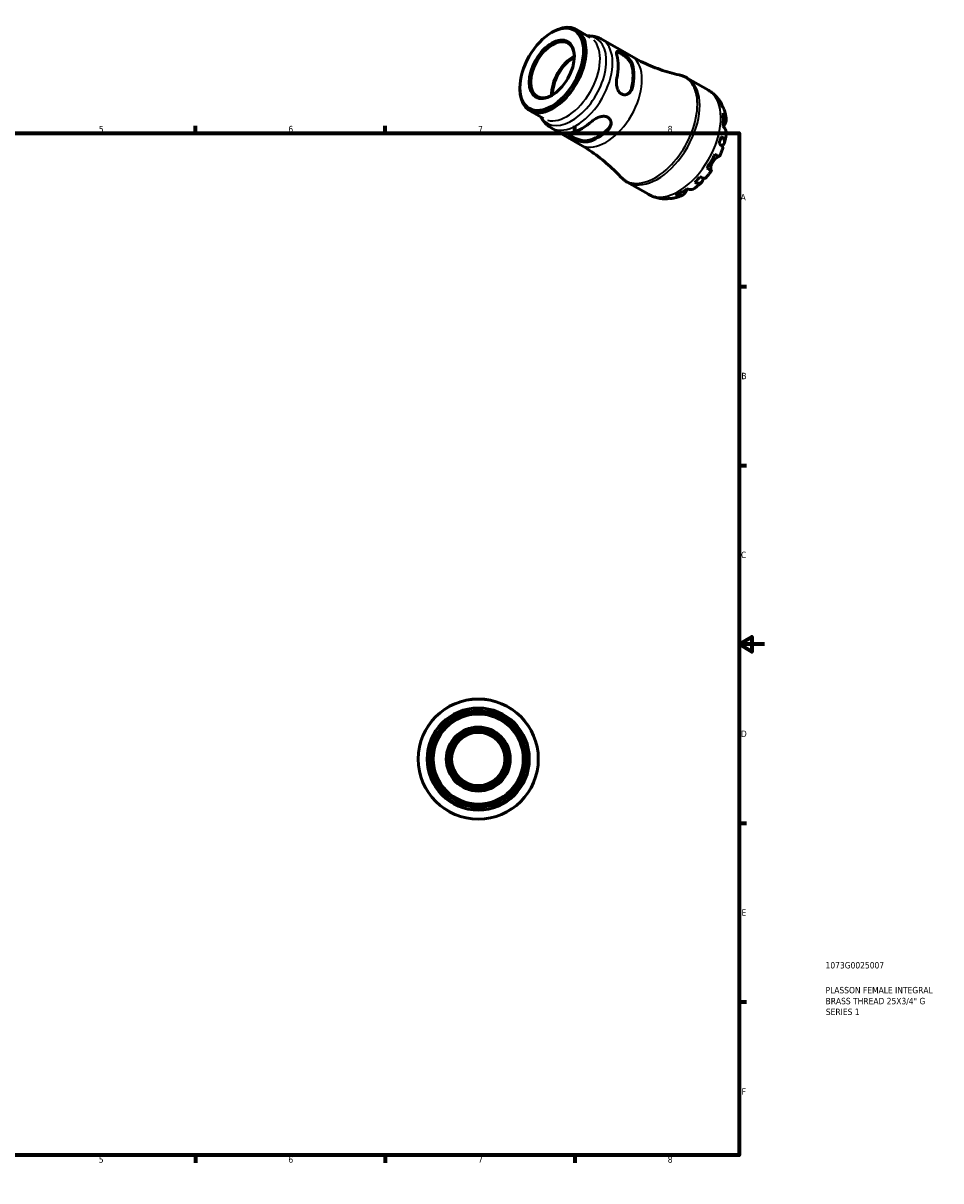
# Model space of a CAD drawing. Header units: millimetres. Extents: x -62 to 663, y 0 to 453.
# Tile 3 of 3: x 304 to 663, y 0 to 453. Entities that reach past the tile are written whole.
import ezdxf

# ---------------------------------------------------------------- set-up
doc = ezdxf.new("R2010")
doc.units = ezdxf.units.MM
for name, color, linetype, lineweight in [('Border (ISO)', 7, 'Continuous', 70), ('Title (ISO)', 7, 'Continuous', 50), ('Visible (ISO)', 7, 'Continuous', 50), ('Visible Narrow (ISO)', 7, 'Continuous', 35)]:
    doc.layers.add(name, color=color, linetype=linetype, lineweight=lineweight)
doc.styles.add('Note Text (ISO)', font='tahoma.ttf')

# ---------------------------------------------------------------- blocks, each defined once
blk = doc.blocks.new('Borders Default Border')
at = {"layer": 'Border (ISO)'}
for p, q in [((74.25, 410), (74.25, 412.9)), ((148.5, 410), (148.5, 412.9)), ((222.75, 410), (222.75, 412.9)), ((371.25, 410), (371.25, 412.9)), ((445.5, 410), (445.5, 412.9)), ((519.75, 410), (519.75, 412.9)), ((10, 350), (7.1, 350)), ((584, 350), (586.9, 350)), ((10, 280), (7.1, 280)), ((584, 280), (586.9, 280)), ((10, 140), (7.1, 140)), ((584, 140), (586.9, 140)), ((10, 70), (7.1, 70)), ((584, 70), (586.9, 70)), ((74.25, 10), (74.25, 7.1)), ((148.5, 10), (148.5, 7.1)), ((222.75, 10), (222.75, 7.1)), ((371.25, 10), (371.25, 7.1)), ((445.5, 10), (445.5, 7.1)), ((519.75, 10), (519.75, 7.1))]:
    blk.add_line(p, q, dxfattribs=at)
at = {"layer": 'Border (ISO)', "flags": 128}
for points in [[(297, 420), (297, 410), (294.11, 415), (299.89, 415), (297, 410)], [(10, 10), (10, 410), (584, 410), (584, 10), (10, 10)], [(0, 210), (10, 210), (5, 212.89), (5, 207.11), (10, 210)], [(594, 210), (584, 210), (589, 212.89), (589, 207.11), (584, 210)], [(297, 0), (297, 10), (294.11, 5), (299.89, 5), (297, 10)]]:
    blk.add_lwpolyline(points, dxfattribs=at)
at = {"layer": 'Border (ISO)', "color": 232, "true_color": 0xca0064, "char_height": 2.5, "attachment_point": 7, "style": 'Note Text (ISO)'}
for s, insert in [('1', (36.56, 410.4)), ('2', (110.62, 410.4)), ('3', (184.85, 410.35)), ('4', (259, 410.4)), ('5', (333.39, 410.35)), ('6', (407.58, 410.35)), ('7', (481.85, 410.4)), ('8', (556.06, 410.34)), ('A', (7.29, 383.75)), ('A', (584.59, 383.75)), ('B', (7.59, 313.75)), ('B', (584.89, 313.75)), ('C', (7.43, 243.71)), ('C', (584.73, 243.71)), ('D', (7.43, 173.75)), ('D', (584.73, 173.75)), ('E', (7.64, 103.75)), ('E', (584.94, 103.75)), ('F', (7.7, 33.75)), ('F', (585, 33.75)), ('1', (36.56, 7.1)), ('2', (110.62, 7.1)), ('3', (184.85, 7.05)), ('4', (259, 7.1)), ('5', (333.39, 7.05)), ('6', (407.58, 7.05)), ('7', (481.85, 7.1)), ('8', (556.06, 7.04))]:
    blk.add_mtext(s, dxfattribs=dict(at, insert=insert))
blk = doc.blocks.new('Title Blocks ISO')
at = {"layer": 'Title (ISO)', "color": 232, "true_color": 0xca0064, "style": 'Note Text (ISO)'}
for tag, p in [('PART_NUMBER_001', (33.84, 73.13)), ('DESCRIPTION_001', (33.84, 63.4)), ('DESCRIPTION_002', (33.84, 59.12)), ('DESCRIPTION_003', (33.96, 54.91))]:
    blk.add_attdef(tag, p, '', height=2.5, dxfattribs=at)

msp = doc.modelspace()

# ---------------------------------------------------------------- linework, layer by layer
at = {"layer": 'Visible (ISO)'}
for p, q in [((510.613, 449.402), (511.123, 449.698)), ((520.32, 450.626), (525.768, 447.489)), ((530.345, 446.751), (541.843, 440.13)), ((563.704, 431.609), (571.974, 426.846)), ((498.212, 427.867), (498.212, 427.278)), ((502.026, 418.857), (507.474, 415.72)), ((510.409, 412.131), (521.906, 405.51)), ((540.249, 390.879), (548.52, 386.117))]:
    msp.add_line(p, q, dxfattribs=at)
for radius in [23.5, 19.975, 18.33, 17.606, 12.528, 12.059, 11.456, 10.417]:
    msp.add_circle((481.916, 165.084), radius, dxfattribs=at)
for major_axis in [(8.786, 15.257), (6.252, 10.857)]:
    msp.add_ellipse((510.661, 435.036), major_axis=major_axis, ratio=0.5780931, dxfattribs=at)
for centre, major_axis, start_param, end_param in [((511.173, 434.742), (-9.147, -15.884), 5.4958534, 10.2121098), ((510.994, 434.845), (-6.018, -10.45), 2.3734895, 7.0512885), ((519.147, 430.15), (6.018, 10.45), 0.74071, 2.4008826), ((519.147, 430.15), (5.717, 9.927), 0.7382202, 2.4033725), ((522.543, 428.194), (9.968, 17.31), 5.2169057, 5.7748011), ((528.73, 424.631), (-9.719, -16.877), 2.0679518, 2.6405697), ((528.73, 424.631), (-9.968, -17.31), 2.0753131, 2.6332085), ((561.361, 405.84), (11.648, 20.227), 5.8208935, 5.9562115), ((561.361, 405.84), (11.648, 20.227), 5.3604841, 5.6312228), ((522.543, 428.194), (9.968, 17.31), 3.6461094, 4.2040048), ((528.73, 424.631), (-9.719, -16.877), 0.4971555, 1.0697734), ((528.73, 424.631), (-9.968, -17.31), 0.5045168, 1.0624122), ((561.361, 405.84), (11.648, 20.227), 5.0354953, 5.1708134), ((561.361, 405.84), (11.648, 20.227), 4.5750859, 4.8458246), ((561.361, 405.84), (11.648, 20.227), 4.2500972, 4.3854152), ((561.361, 405.84), (11.648, 20.227), 3.7896878, 4.0604264), ((561.361, 405.84), (-11.648, -20.227), 0.3231064, 0.4584244)]:
    msp.add_ellipse(centre, major_axis=major_axis, ratio=0.5780931, start_param=start_param, end_param=end_param, dxfattribs=at)
for points, knots in [([(524.736, 448.083), (524.982, 448.093), (525.23, 448.095), (526.035, 448.075), (526.594, 448.019), (527.704, 447.816), (528.255, 447.668), (529.327, 447.279), (529.849, 447.037), (530.345, 446.751)], [0.43426774, 0.43426774, 0.43426774, 0.43426774, 0.4794335, 0.4794335, 0.58077715, 0.58077715, 0.6821208, 0.6821208, 0.78346445, 0.78346445, 0.78346445, 0.78346445]), ([(536.121, 440.51), (536.006, 440.908), (535.947, 441.267), (535.976, 441.797), (536.065, 441.971), (536.358, 442.124), (536.576, 442.125), (537.157, 441.954), (537.523, 441.781), (538.305, 441.331), (538.763, 441.029), (539.679, 440.338), (540.137, 439.948), (540.944, 439.161), (541.344, 438.706), (541.969, 437.798), (542.193, 437.345), (542.308, 436.947)], [0.6657302, 0.6657302, 0.6657302, 0.6657302, 0.8429211, 0.8429211, 1.020112, 1.020112, 1.1859825, 1.1859825, 1.3518529, 1.3518529, 1.5177233, 1.5177233, 1.6835937, 1.6835937, 1.8607846, 1.8607846, 2.0379756, 2.0379756, 2.0379756, 2.0379756]), ([(536.044, 441.875), (536.16, 441.878), (536.299, 441.856), (536.75, 441.719), (537.115, 441.546), (537.897, 441.096), (538.356, 440.795), (539.277, 440.108), (539.738, 439.721), (540.553, 438.939), (540.958, 438.487), (541.593, 437.584), (541.822, 437.132), (541.94, 436.735)], [1.09353973, 1.09353973, 1.09353973, 1.09353973, 1.18789195, 1.18789195, 1.35385118, 1.35385118, 1.51981041, 1.51981041, 1.68576964, 1.68576964, 1.86369371, 1.86369371, 2.04161779, 2.04161779, 2.04161779, 2.04161779]), ([(560.546, 432.83), (559.341, 433.098), (558.114, 433.408), (555.629, 434.115), (554.372, 434.514), (551.847, 435.4), (550.579, 435.889), (548.049, 436.955), (546.788, 437.532), (544.292, 438.77), (543.056, 439.431), (541.843, 440.13)], [0.60406811, 0.60406811, 0.60406811, 0.60406811, 0.63994738, 0.63994738, 0.67582665, 0.67582665, 0.71170592, 0.71170592, 0.74758519, 0.74758519, 0.78346445, 0.78346445, 0.78346445, 0.78346445]), ([(542.308, 427.954), (542.193, 427.423), (541.969, 426.901), (541.344, 426.027), (540.944, 425.675), (540.137, 425.226), (539.679, 425.086), (538.763, 425.064), (538.305, 425.184), (537.914, 425.41), (537.523, 425.635), (537.157, 425.989), (536.576, 426.873), (536.358, 427.402), (536.065, 428.484), (535.976, 429.118), (535.947, 430.369), (536.006, 430.986), (536.121, 431.517)], [-0.6861227, -0.6861227, -0.6861227, -0.6861227, -0.5089318, -0.5089318, -0.3317408, -0.3317408, -0.1658704, -0.1658704, 0, 0, 0, 0.1658704, 0.1658704, 0.3317408, 0.3317408, 0.5089318, 0.5089318, 0.6861227, 0.6861227, 0.6861227, 0.6861227]), ([(560.546, 432.83), (560.766, 432.782), (560.985, 432.726), (561.42, 432.602), (561.636, 432.534), (562.063, 432.384), (562.275, 432.302), (562.693, 432.126), (562.9, 432.031), (563.307, 431.83), (563.507, 431.722), (563.704, 431.609)], [0.60406811, 0.60406811, 0.60406811, 0.60406811, 0.63994738, 0.63994738, 0.67582665, 0.67582665, 0.71170592, 0.71170592, 0.74758519, 0.74758519, 0.78346445, 0.78346445, 0.78346445, 0.78346445]), ([(541.94, 427.742), (541.822, 427.209), (541.593, 426.683), (541.018, 425.887), (540.704, 425.587), (540.37, 425.361)], [-0.68776661, -0.68776661, -0.68776661, -0.68776661, -0.50984253, -0.50984253, -0.36578249, -0.36578249, -0.36578249, -0.36578249]), ([(571.974, 426.846), (572.405, 426.598), (572.821, 426.326), (573.617, 425.738), (573.997, 425.423), (574.716, 424.757), (575.054, 424.406), (575.688, 423.678), (575.982, 423.3), (576.527, 422.524), (576.777, 422.127), (577.006, 421.722)], [0.78346445, 0.78346445, 0.78346445, 0.78346445, 0.84920704, 0.84920704, 0.91494962, 0.91494962, 0.98069221, 0.98069221, 1.04643479, 1.04643479, 1.11217737, 1.11217737, 1.11217737, 1.11217737]), ([(576.147, 422.833), (576.441, 422.548), (576.695, 422.228), (577.098, 421.586), (577.281, 421.204), (577.461, 420.65), (577.502, 420.499), (577.537, 420.346)], [0.1494024, 0.1494024, 0.1494024, 0.1494024, 0.29124982, 0.29124982, 0.43706507, 0.43706507, 0.49054729, 0.49054729, 0.49054729, 0.49054729]), ([(578.126, 419.258), (578.02, 419.557), (577.877, 419.842), (577.53, 420.379), (577.287, 420.673), (577.001, 420.941)], [4.26643944, 4.26643944, 4.26643944, 4.26643944, 4.39078313, 4.39078313, 4.53263055, 4.53263055, 4.53263055, 4.53263055]), ([(577.714, 417.833), (577.996, 417.586), (578.233, 417.323), (578.598, 416.814), (578.755, 416.521), (578.959, 415.922), (579.006, 415.616), (579.003, 415.053), (578.953, 414.745), (578.77, 414.226), (578.665, 414.012), (578.542, 413.812)], [0.14941001, 0.14941001, 0.14941001, 0.14941001, 0.29044502, 0.29044502, 0.43634177, 0.43634177, 0.58223851, 0.58223851, 0.72934673, 0.72934673, 0.83526259, 0.83526259, 0.83526259, 0.83526259]), ([(578.127, 419.258), (578.21, 419.024), (578.287, 418.789), (578.431, 418.318), (578.498, 418.081), (578.621, 417.608), (578.677, 417.371), (578.78, 416.896), (578.826, 416.659), (578.91, 416.183), (578.947, 415.945), (578.98, 415.707)], [1.24239811, 1.24239811, 1.24239811, 1.24239811, 1.27886389, 1.27886389, 1.31532967, 1.31532967, 1.35179544, 1.35179544, 1.38826122, 1.38826122, 1.424727, 1.424727, 1.424727, 1.424727]), ([(510.409, 412.131), (509.913, 412.417), (509.441, 412.747), (508.566, 413.479), (508.162, 413.881), (507.43, 414.739), (507.101, 415.195), (506.679, 415.881), (506.557, 416.096), (506.441, 416.314)], [3.92505711, 3.92505711, 3.92505711, 3.92505711, 4.02640076, 4.02640076, 4.12774441, 4.12774441, 4.22908806, 4.22908806, 4.27425382, 4.27425382, 4.27425382, 4.27425382]), ([(526.432, 414.734), (526.833, 415.098), (527.338, 415.458), (528.435, 416.058), (529.029, 416.298), (530.113, 416.586), (530.68, 416.662), (531.738, 416.602), (532.228, 416.463), (533.01, 416.013), (533.343, 415.678), (533.784, 414.875), (533.892, 414.409), (533.908, 413.489), (533.804, 412.967), (533.36, 411.99), (533.021, 411.536), (532.619, 411.171)], [0.6657302, 0.6657302, 0.6657302, 0.6657302, 0.8429211, 0.8429211, 1.020112, 1.020112, 1.1859825, 1.1859825, 1.3518529, 1.3518529, 1.5177233, 1.5177233, 1.6835937, 1.6835937, 1.8607846, 1.8607846, 2.0379756, 2.0379756, 2.0379756, 2.0379756]), ([(533.892, 414.135), (533.863, 413.736), (533.761, 413.317), (533.361, 412.426), (533.021, 411.966), (532.619, 411.597)], [1.72060475, 1.72060475, 1.72060475, 1.72060475, 1.86369371, 1.86369371, 2.04161779, 2.04161779, 2.04161779, 2.04161779]), ([(578.984, 409.877), (578.997, 409.982), (579.004, 410.085), (579.006, 410.465), (578.959, 410.771), (578.755, 411.37), (578.598, 411.664), (578.233, 412.173), (577.996, 412.436), (577.714, 412.682)], [4.09329635, 4.09329635, 4.09329635, 4.09329635, 4.14541915, 4.14541915, 4.2913159, 4.2913159, 4.43721264, 4.43721264, 4.57824766, 4.57824766, 4.57824766, 4.57824766]), ([(578.542, 413.812), (578.493, 413.733), (578.441, 413.649), (578.307, 413.427), (578.222, 413.284), (578.04, 412.969), (577.943, 412.798), (577.838, 412.605), (577.832, 412.593), (577.826, 412.582)], [-0.50816407, -0.50816407, -0.50816407, -0.50816407, -0.46460526, -0.46460526, -0.40154747, -0.40154747, -0.3356183, -0.3356183, -0.3314628, -0.3314628, -0.3314628, -0.3314628]), ([(524.841, 406.692), (524.439, 406.594), (523.935, 406.563), (522.837, 406.652), (522.244, 406.772), (521.159, 407.077), (520.592, 407.279), (519.535, 407.726), (519.045, 407.971), (518.654, 408.196), (518.263, 408.421), (517.93, 408.651), (517.489, 409.066), (517.38, 409.253), (517.365, 409.581), (517.469, 409.743), (517.913, 410.031), (518.252, 410.157), (518.654, 410.255)], [-0.6861227, -0.6861227, -0.6861227, -0.6861227, -0.5089318, -0.5089318, -0.3317408, -0.3317408, -0.1658704, -0.1658704, 0, 0, 0, 0.1658704, 0.1658704, 0.3317408, 0.3317408, 0.5089318, 0.5089318, 0.6861227, 0.6861227, 0.6861227, 0.6861227]), ([(524.841, 407.118), (524.439, 407.023), (523.933, 406.997), (522.835, 407.097), (522.241, 407.222), (521.157, 407.537), (520.591, 407.743), (519.535, 408.197), (519.045, 408.443), (518.654, 408.668), (518.263, 408.894), (517.93, 409.121), (517.584, 409.441), (517.495, 409.55), (517.44, 409.651)], [-0.68776661, -0.68776661, -0.68776661, -0.68776661, -0.50984253, -0.50984253, -0.33191845, -0.33191845, -0.16595923, -0.16595923, 0, 0, 0, 0.16595923, 0.16595923, 0.26024303, 0.26024303, 0.26024303, 0.26024303]), ([(577.001, 408.753), (577.287, 408.528), (577.53, 408.297), (577.905, 407.867), (578.069, 407.628), (578.288, 407.158), (578.343, 406.926), (578.358, 406.516), (578.319, 406.299), (578.13, 405.891), (577.981, 405.701), (577.636, 405.386), (577.413, 405.232), (577.147, 405.096)], [0.1494024, 0.1494024, 0.1494024, 0.1494024, 0.29124982, 0.29124982, 0.43706507, 0.43706507, 0.58288032, 0.58288032, 0.7290354, 0.7290354, 0.87519047, 0.87519047, 1.01457397, 1.01457397, 1.01457397, 1.01457397]), ([(578.985, 409.877), (578.955, 409.639), (578.923, 409.401), (578.851, 408.927), (578.812, 408.69), (578.728, 408.216), (578.683, 407.98), (578.586, 407.508), (578.535, 407.272), (578.426, 406.801), (578.369, 406.566), (578.309, 406.332)], [1.72267543, 1.72267543, 1.72267543, 1.72267543, 1.75931275, 1.75931275, 1.79595006, 1.79595006, 1.83258737, 1.83258737, 1.86922469, 1.86922469, 1.905862, 1.905862, 1.905862, 1.905862]), ([(521.906, 405.51), (523.12, 404.811), (524.312, 404.075), (526.636, 402.537), (527.768, 401.736), (529.96, 400.083), (531.019, 399.231), (533.053, 397.492), (534.029, 396.605), (535.888, 394.812), (536.772, 393.905), (537.608, 392.997)], [3.92505711, 3.92505711, 3.92505711, 3.92505711, 3.96093638, 3.96093638, 3.99681565, 3.99681565, 4.03269492, 4.03269492, 4.06857419, 4.06857419, 4.10445345, 4.10445345, 4.10445345, 4.10445345]), ([(577.66, 404.146), (577.685, 404.22), (577.683, 404.304), (577.625, 404.509), (577.544, 404.653), (577.281, 404.974), (577.098, 405.15), (576.695, 405.487), (576.441, 405.678), (576.147, 405.877)], [3.99194401, 3.99194401, 3.99194401, 3.99194401, 4.09915263, 4.09915263, 4.24496788, 4.24496788, 4.39078313, 4.39078313, 4.53263055, 4.53263055, 4.53263055, 4.53263055]), ([(577.66, 404.145), (577.584, 403.92), (577.506, 403.694), (577.343, 403.245), (577.26, 403.021), (577.087, 402.574), (576.998, 402.352), (576.816, 401.908), (576.722, 401.687), (576.53, 401.247), (576.432, 401.028), (576.331, 400.81)], [2.020552, 2.020552, 2.020552, 2.020552, 2.05638616, 2.05638616, 2.09222032, 2.09222032, 2.12805448, 2.12805448, 2.16388864, 2.16388864, 2.1997228, 2.1997228, 2.1997228, 2.1997228]), ([(573.628, 398.741), (573.518, 398.55), (573.42, 398.353), (573.244, 397.94), (573.168, 397.726), (573.019, 397.209), (572.963, 396.915), (572.903, 396.397), (572.897, 396.175), (572.913, 395.863), (572.928, 395.755), (572.968, 395.583), (572.993, 395.518), (573.039, 395.447), (573.058, 395.428), (573.078, 395.416)], [0, 0, 0, 0, 0.06608139, 0.06608139, 0.13667451, 0.13667451, 0.23873403, 0.23873403, 0.33457773, 0.33457773, 0.40157847, 0.40157847, 0.46685307, 0.46685307, 0.50745344, 0.50745344, 0.50745344, 0.50745344]), ([(576.195, 400.885), (576.182, 400.889), (576.166, 400.892), (576.098, 400.896), (576.03, 400.886), (575.862, 400.836), (575.761, 400.795), (575.489, 400.657), (575.309, 400.548), (574.867, 400.225), (574.604, 399.995), (574.085, 399.434), (573.836, 399.102), (573.628, 398.741)], [-0.488237, -0.488237, -0.488237, -0.488237, -0.46718991, -0.46718991, -0.40200215, -0.40200215, -0.33506637, -0.33506637, -0.24300458, -0.24300458, -0.12488859, -0.12488859, 0, 0, 0, 0]), ([(574.499, 401.857), (574.803, 401.683), (575.072, 401.529), (575.512, 401.276), (575.722, 401.156), (576.048, 400.969), (576.166, 400.902), (576.295, 400.829), (576.33, 400.81), (576.331, 400.81)], [0.14941001, 0.14941001, 0.14941001, 0.14941001, 0.29044502, 0.29044502, 0.43634177, 0.43634177, 0.58223851, 0.58223851, 0.70697442, 0.70697442, 0.70697442, 0.70697442]), ([(573.181, 395.354), (573.042, 395.158), (572.902, 394.963), (572.617, 394.576), (572.472, 394.385), (572.179, 394.005), (572.031, 393.817), (571.731, 393.445), (571.579, 393.26), (571.271, 392.895), (571.115, 392.714), (570.957, 392.535)], [2.5126518, 2.5126518, 2.5126518, 2.5126518, 2.54848553, 2.54848553, 2.58431927, 2.58431927, 2.620153, 2.620153, 2.65598673, 2.65598673, 2.69182047, 2.69182047, 2.69182047, 2.69182047]), ([(573.078, 395.416), (573.133, 395.383), (573.168, 395.363), (573.192, 395.347), (573.156, 395.367), (573.016, 395.446), (572.898, 395.513), (572.572, 395.7), (572.362, 395.82), (571.922, 396.073), (571.653, 396.227), (571.349, 396.402)], [3.89239507, 3.89239507, 3.89239507, 3.89239507, 3.99831093, 3.99831093, 4.14541915, 4.14541915, 4.2913159, 4.2913159, 4.43721264, 4.43721264, 4.57824766, 4.57824766, 4.57824766, 4.57824766]), ([(540.249, 390.879), (540.053, 390.993), (539.859, 391.112), (539.48, 391.363), (539.295, 391.494), (538.933, 391.767), (538.756, 391.909), (538.411, 392.204), (538.244, 392.356), (537.918, 392.67), (537.761, 392.832), (537.608, 392.997)], [3.92505711, 3.92505711, 3.92505711, 3.92505711, 3.96093638, 3.96093638, 3.99681565, 3.99681565, 4.03269492, 4.03269492, 4.06857419, 4.06857419, 4.10445345, 4.10445345, 4.10445345, 4.10445345]), ([(569.885, 392.493), (569.897, 392.203), (569.875, 391.939), (569.775, 391.487), (569.683, 391.261), (569.423, 390.891), (569.254, 390.748), (568.89, 390.553), (568.661, 390.483), (568.143, 390.436), (567.853, 390.457), (567.292, 390.564), (566.97, 390.658), (566.631, 390.792)], [3.67101373, 3.67101373, 3.67101373, 3.67101373, 3.80684248, 3.80684248, 3.95299756, 3.95299756, 4.09915263, 4.09915263, 4.24496788, 4.24496788, 4.39078313, 4.39078313, 4.53263055, 4.53263055, 4.53263055, 4.53263055]), ([(569.387, 390.881), (569.214, 390.712), (569.039, 390.545), (568.686, 390.215), (568.508, 390.053), (568.147, 389.734), (567.965, 389.576), (567.597, 389.267), (567.411, 389.115), (567.035, 388.816), (566.846, 388.669), (566.654, 388.525)], [2.80654966, 2.80654966, 2.80654966, 2.80654966, 2.84319488, 2.84319488, 2.8798401, 2.8798401, 2.91648532, 2.91648532, 2.95313054, 2.95313054, 2.98977576, 2.98977576, 2.98977576, 2.98977576]), ([(568.693, 392.967), (569.013, 392.813), (569.306, 392.689), (569.801, 392.512), (570.046, 392.443), (570.457, 392.377), (570.623, 392.381), (570.83, 392.435), (570.904, 392.476), (570.957, 392.536)], [0.1494024, 0.1494024, 0.1494024, 0.1494024, 0.29124982, 0.29124982, 0.43706507, 0.43706507, 0.58288032, 0.58288032, 0.68961952, 0.68961952, 0.68961952, 0.68961952]), ([(555.394, 384.336), (554.935, 384.333), (554.47, 384.353), (553.537, 384.438), (553.067, 384.505), (552.131, 384.688), (551.663, 384.805), (550.738, 385.092), (550.28, 385.261), (549.384, 385.651), (548.945, 385.872), (548.52, 386.117)], [3.60025728, 3.60025728, 3.60025728, 3.60025728, 3.66521724, 3.66521724, 3.73017721, 3.73017721, 3.79513718, 3.79513718, 3.86009714, 3.86009714, 3.92505711, 3.92505711, 3.92505711, 3.92505711]), ([(561.602, 385.621), (561.379, 385.53), (561.154, 385.444), (560.699, 385.279), (560.47, 385.201), (560.007, 385.053), (559.773, 384.984), (559.301, 384.855), (559.062, 384.795), (558.581, 384.685), (558.339, 384.635), (558.094, 384.59)], [3.28757563, 3.28757563, 3.28757563, 3.28757563, 3.32404887, 3.32404887, 3.3605221, 3.3605221, 3.39699534, 3.39699534, 3.43346857, 3.43346857, 3.46994181, 3.46994181, 3.46994181, 3.46994181]), ([(563.038, 386.959), (562.927, 386.751), (562.793, 386.553), (562.434, 386.133), (562.191, 385.934), (561.704, 385.649), (561.415, 385.535), (560.793, 385.409), (560.459, 385.398), (559.835, 385.457), (559.488, 385.53), (559.133, 385.65)], [3.89239507, 3.89239507, 3.89239507, 3.89239507, 3.99831093, 3.99831093, 4.14541915, 4.14541915, 4.2913159, 4.2913159, 4.43721264, 4.43721264, 4.57824766, 4.57824766, 4.57824766, 4.57824766]), ([(563.73, 388.169), (563.709, 388.135), (563.688, 388.1), (563.565, 387.897), (563.47, 387.734), (563.293, 387.425), (563.213, 387.28), (563.104, 387.081), (563.07, 387.019), (563.038, 386.959)], [-1.84245017, -1.84245017, -1.84245017, -1.84245017, -1.82942275, -1.82942275, -1.76558177, -1.76558177, -1.70117883, -1.70117883, -1.66961913, -1.66961913, -1.66961913, -1.66961913]), ([(563.588, 388.215), (563.943, 388.095), (564.29, 388.023), (564.914, 387.963), (565.248, 387.975), (565.87, 388.1), (566.159, 388.214), (566.486, 388.406), (566.571, 388.463), (566.654, 388.525)], [0.14941001, 0.14941001, 0.14941001, 0.14941001, 0.29044502, 0.29044502, 0.43634177, 0.43634177, 0.58223851, 0.58223851, 0.6332837, 0.6332837, 0.6332837, 0.6332837]), ([(556.854, 384.559), (556.713, 384.516), (556.569, 384.479), (556.008, 384.359), (555.585, 384.325), (554.827, 384.351), (554.423, 384.411), (554.028, 384.522)], [4.19462089, 4.19462089, 4.19462089, 4.19462089, 4.24496788, 4.24496788, 4.39078313, 4.39078313, 4.53263055, 4.53263055, 4.53263055, 4.53263055]), ([(556.09, 384.722), (556.466, 384.609), (556.842, 384.547), (557.476, 384.517), (557.787, 384.535), (558.094, 384.59)], [0.1494024, 0.1494024, 0.1494024, 0.1494024, 0.29124982, 0.29124982, 0.41307007, 0.41307007, 0.41307007, 0.41307007])]:
    msp.add_open_spline(points, degree=3, knots=knots, dxfattribs=at)
at = {"layer": 'Visible Narrow (ISO)'}
for p, q in [((541.959, 436.745), (542.29, 436.936)), ((542.29, 427.943), (541.959, 427.752)), ((578.506, 413.832), (577.873, 414.197)), ((532.619, 411.576), (532.619, 411.193)), ((524.841, 406.713), (524.841, 407.097)), ((572.992, 395.465), (571.44, 396.359)), ((563.004, 386.979), (562.38, 387.339))]:
    msp.add_line(p, q, dxfattribs=at)
for radius in [23.358, 19.153]:
    msp.add_circle((481.916, 165.084), radius, dxfattribs=at)
for centre, major_axis, start_param, end_param in [((518.499, 430.523), (9.558, 16.597), 3.0339568, 6.3908212), ((516.621, 431.604), (9.147, 15.884), 3.2986723, 6.1261057), ((520.377, 429.441), (-9.968, -17.31), 0.1570796, 2.984513), ((531.874, 422.82), (9.968, 17.31), 3.2986723, 6.1261057), ((551.165, 411.712), (11.656, 20.241), 3.1372156, 6.2875624), ((551.977, 411.244), (-11.727, -20.365), 0.1570796, 2.984513), ((560.247, 406.482), (11.727, 20.365), 3.2986723, 6.1261057)]:
    msp.add_ellipse(centre, major_axis=major_axis, ratio=0.5780931, start_param=start_param, end_param=end_param, dxfattribs=at)

# ---------------------------------------------------------------- block references
msp.add_blockref('Borders Default Border', (0, 0))
msp.add_blockref('Title Blocks ISO', (584, 10)).add_auto_attribs({'PART_NUMBER_001': '1073G0025007', 'DESCRIPTION_001': 'PLASSON FEMALE INTEGRAL', 'DESCRIPTION_002': 'BRASS THREAD 25X3/4" G', 'DESCRIPTION_003': 'SERIES 1'})

doc.saveas('drawing.dxf')
